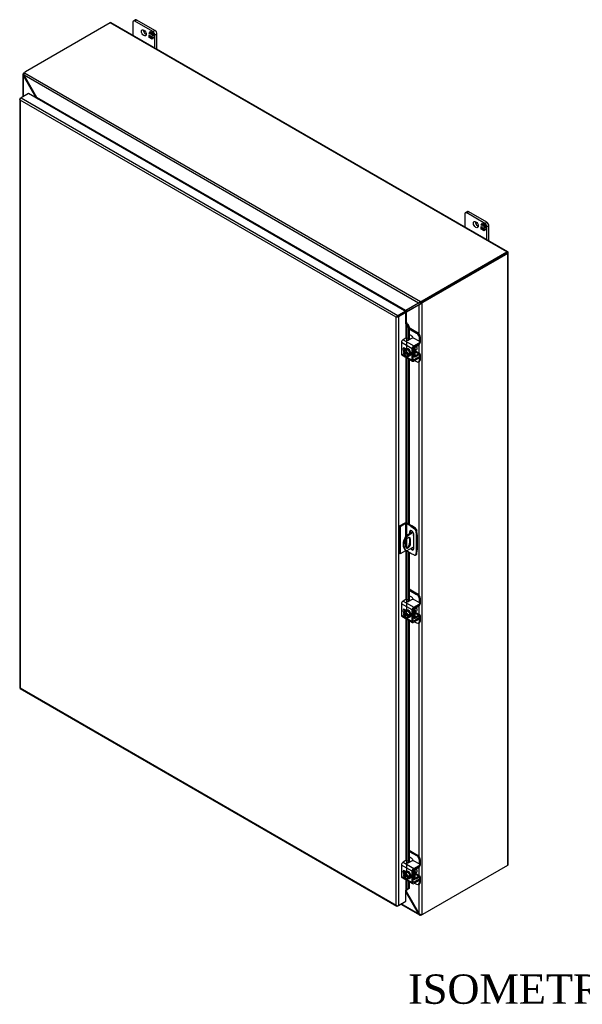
# Model space of a CAD drawing. Header units: inches. Extents: x 22 to 234, y 4 to 157.
# Tile 8 of 9: x 177 to 206, y 105 to 155. Entities that reach past the tile are written whole.
import ezdxf
from ezdxf.enums import TextEntityAlignment as Align

# ---------------------------------------------------------------- set-up
doc = ezdxf.new("R2010")
doc.units = ezdxf.units.IN
doc.header["$MEASUREMENT"] = 0
for name, color, linetype in [('COM40153-1', 7, 'CONTINUOUS'), ('COM40153-2', 7, 'CONTINUOUS'), ('COM42667', 7, 'CONTINUOUS'), ('COM42780', 7, 'CONTINUOUS'), ('COM48449', 7, 'CONTINUOUS'), ('COM71782-4', 7, 'CONTINUOUS'), ('DEFAULT', 7, 'CONTINUOUS'), ('FET07710', 7, 'CONTINUOUS'), ('SCC19011', 7, 'CONTINUOUS'), ('WAF25035', 7, 'CONTINUOUS')]:
    doc.layers.add(name, color=color, linetype=linetype)
doc.styles.add('SEACAD_TIMES_NEW_ROMAN', font='times.ttf')

msp = doc.modelspace()

# ---------------------------------------------------------------- linework, layer by layer
at = {"layer": 'COM40153-1', "color": 7}
for p, q in [((196.922, 128.906), (196.565, 128.7)), ((196.943, 128.872), (196.606, 128.677)), ((197.095, 129.045), (197.108, 129.037)), ((197.133, 128.757), (197.133, 129.002)), ((196.551, 128.396), (196.551, 128.159)), ((196.565, 128.7), (196.606, 128.677)), ((196.757, 128.562), (196.798, 128.539)), ((196.757, 128.562), (196.757, 128.325)), ((196.757, 128.325), (196.798, 128.302)), ((196.798, 128.302), (196.798, 128.539)), ((196.546, 127.975), (196.586, 127.952)), ((196.969, 128.152), (196.606, 127.942))]:
    msp.add_line(p, q, dxfattribs=at)
for centre, major_axis, start_param, end_param in [((197.047, 129.002), (-0.0864, 0), 2.529725, 3.926991), ((196.846, 128.495), (0.3, 0.52), 1.508132, 3.141593), ((196.886, 128.471), (0.3, 0.52), 1.508132, 3.204257), ((196.674, 128.467), (-0.087, -0.151), 2.356194, 5.497787), ((196.674, 128.23), (0.087, 0.151), 2.356194, 5.497787), ((196.633, 128.254), (0.087, 0.151), 3.37676, 5.497787), ((196.633, 128.491), (-0.087, -0.151), 2.356194, 2.906426), ((196.975, 128.768), (-0.025, -0.0433), 4.139289, 6.283185), ((196.934, 128.791), (0.025, 0.0433), 4.093609, 5.210881), ((196.975, 128.768), (-0.025, -0.0433), 0, 0.63978)]:
    msp.add_ellipse(centre, major_axis=major_axis, ratio=0.57735, start_param=start_param, end_param=end_param, dxfattribs=at)
at = {"layer": 'COM40153-2', "color": 7}
for p, q in [((196.507, 129.355), (196.229, 129.194)), ((196.548, 129.331), (196.269, 129.17)), ((196.548, 129.331), (196.548, 128.672)), ((196.588, 129.331), (196.588, 128.714)), ((196.823, 129.196), (196.588, 129.331)), ((196.864, 129.219), (196.629, 129.355)), ((196.229, 129.194), (196.229, 127.806)), ((196.269, 129.17), (196.229, 129.194)), ((196.269, 129.17), (196.269, 127.782)), ((196.757, 128.899), (196.798, 128.922)), ((196.757, 128.899), (196.757, 128.811)), ((196.798, 128.835), (196.798, 128.922)), ((196.823, 129.196), (196.864, 129.219)), ((196.823, 129.196), (197.012, 129.067)), ((197.053, 129.091), (196.864, 129.219)), ((197.012, 129.067), (197.053, 129.091)), ((197.117, 128.979), (197.076, 128.956)), ((197.076, 128.956), (197.093, 128.728)), ((197.134, 128.752), (197.117, 128.979)), ((196.588, 128.521), (196.588, 128.095)), ((196.969, 128.058), (196.969, 128.776)), ((197.093, 128.728), (197.134, 128.752)), ((197.093, 128.728), (197.093, 127.963)), ((197.134, 128.752), (197.134, 127.987)), ((196.269, 127.782), (196.229, 127.806)), ((196.548, 127.943), (196.269, 127.782)), ((196.548, 127.974), (196.548, 127.943)), ((196.588, 127.95), (196.588, 127.943)), ((196.823, 127.807), (196.588, 127.943)), ((197.012, 127.717), (196.823, 127.807)), ((197.093, 127.963), (197.076, 127.755)), ((197.093, 127.963), (197.134, 127.987)), ((197.117, 127.778), (197.134, 127.987)), ((197.056, 127.716), (197.097, 127.739)), ((197.076, 127.755), (197.117, 127.778))]:
    msp.add_line(p, q, dxfattribs=at)
for centre, major_axis, start_param, end_param in [((196.568, 129.319), (-0.0864, 0), 3.926991, 5.497787), ((196.568, 129.319), (-0.0288, 0), 3.926991, 5.497787), ((196.863, 128.838), (0.075, -0.13), 0.785398, 3.926991), ((196.904, 128.861), (0.075, -0.13), 3.416574, 3.926991), ((197.006, 128.99), (0.05, -0.0866), 0.872665, 2.268928), ((197.047, 129.013), (-0.05, 0.0866), 4.014257, 5.410521), ((196.568, 127.931), (0.0288, 0), 0.785398, 2.356194), ((196.863, 128.119), (-0.075, 0.13), 1.73559, 3.926991), ((196.904, 128.143), (-0.075, 0.13), 1.73559, 2.866611), ((197.006, 127.802), (-0.05, 0.0866), 2.443461, 3.839724), ((197.047, 127.826), (-0.05, 0.0866), 3.141593, 3.839724)]:
    msp.add_ellipse(centre, major_axis=major_axis, ratio=0.57735, start_param=start_param, end_param=end_param, dxfattribs=at)
at = {"layer": 'COM42667', "color": 7}
for p, q in [((196.886, 138.268), (196.338, 138.585)), ((196.338, 138.585), (196.338, 138.002)), ((196.563, 138.808), (196.419, 138.725)), ((196.419, 138.725), (196.967, 138.408)), ((196.852, 138.79), (196.705, 138.705)), ((196.967, 138.408), (197.24, 138.566)), ((196.967, 138.346), (197.24, 138.504)), ((197.24, 138.647), (196.994, 138.79)), ((197.24, 138.504), (197.24, 138.566)), ((197.27, 138.544), (197.27, 138.607)), ((196.338, 138.002), (196.542, 137.885)), ((196.361, 137.95), (196.91, 137.633)), ((196.568, 138.252), (196.493, 138.296)), ((196.581, 137.862), (196.886, 137.686)), ((196.886, 137.686), (196.886, 138.268)), ((196.94, 137.717), (196.94, 138.299)), ((197.227, 137.948), (197.24, 137.94)), ((197.27, 137.837), (197.27, 137.899)), ((196.967, 137.701), (196.94, 137.717)), ((197.24, 137.859), (196.967, 137.701)), ((197.24, 137.797), (196.967, 137.639)), ((197.24, 137.797), (197.24, 137.859)), ((196.563, 125.458), (196.419, 125.375)), ((196.419, 125.375), (196.967, 125.058)), ((196.852, 125.44), (196.705, 125.355)), ((197.24, 125.297), (196.994, 125.44)), ((196.886, 124.918), (196.338, 125.235)), ((196.338, 125.235), (196.338, 124.652)), ((196.568, 124.902), (196.493, 124.946)), ((196.886, 124.336), (196.886, 124.918)), ((196.94, 124.367), (196.94, 124.949)), ((196.967, 125.058), (197.24, 125.216)), ((196.967, 124.996), (197.24, 125.154)), ((197.24, 125.154), (197.24, 125.216)), ((197.27, 125.194), (197.27, 125.256)), ((196.338, 124.652), (196.542, 124.535)), ((196.361, 124.6), (196.91, 124.283)), ((196.581, 124.512), (196.886, 124.336)), ((196.967, 124.351), (196.94, 124.367)), ((197.24, 124.509), (196.967, 124.351)), ((197.24, 124.447), (196.967, 124.289)), ((197.227, 124.598), (197.24, 124.59)), ((197.24, 124.447), (197.24, 124.509)), ((197.27, 124.487), (197.27, 124.549)), ((196.886, 111.568), (196.338, 111.885)), ((196.338, 111.885), (196.338, 111.302)), ((196.563, 112.108), (196.419, 112.025)), ((196.419, 112.025), (196.967, 111.708)), ((196.852, 112.09), (196.705, 112.005)), ((196.967, 111.708), (197.24, 111.866)), ((196.967, 111.646), (197.24, 111.804)), ((197.24, 111.947), (196.994, 112.09)), ((197.24, 111.804), (197.24, 111.866)), ((197.27, 111.844), (197.27, 111.906)), ((196.338, 111.302), (196.542, 111.185)), ((196.361, 111.25), (196.91, 110.933)), ((196.568, 111.552), (196.493, 111.596)), ((196.886, 110.986), (196.886, 111.568)), ((196.94, 111.017), (196.94, 111.599)), ((197.227, 111.248), (197.24, 111.24)), ((197.27, 111.137), (197.27, 111.199)), ((196.581, 111.162), (196.886, 110.986)), ((196.967, 111.001), (196.94, 111.017)), ((197.24, 111.159), (196.967, 111.001)), ((197.24, 111.096), (196.967, 110.939)), ((197.24, 111.096), (197.24, 111.159))]:
    msp.add_line(p, q, dxfattribs=at)
for centre, major_axis, start_param, end_param in [((196.419, 138.632), (-0.0572, -0.0991), 3.926991, 5.497787), ((196.597, 138.789), (-0.048, 0), 3.141593, 5.497787), ((196.671, 138.725), (0.048, 0), 2.929457, 5.497787), ((196.923, 138.749), (0.1, 0), 0.785398, 2.356194), ((196.967, 138.315), (0.0572, 0.0991), 0.785398, 2.356194), ((197.17, 138.607), (-0.1, 0), 2.356194, 3.926991), ((197.17, 138.544), (-0.1, 0), 2.356194, 3.141593), ((196.419, 138.049), (0.0572, 0.0991), 2.356194, 3.141593), ((196.493, 138.204), (0.0562, -0.0973), 2.356194, 4.826451), ((196.547, 138.235), (0.0562, -0.0973), 3.6401, 4.826451), ((196.967, 138.315), (0.0192, 0.0333), 0.785398, 2.356194), ((197.17, 137.899), (-0.1, 0), 2.356194, 3.926991), ((196.967, 137.732), (0.0572, 0.0991), 2.356194, 3.926991), ((196.967, 137.732), (0.0192, 0.0333), 2.356194, 3.926991), ((197.17, 137.837), (-0.1, 0), 2.356194, 3.141593), ((196.419, 125.281), (-0.0572, -0.0991), 3.926991, 5.497787), ((196.597, 125.439), (-0.048, 0), 3.141593, 5.497787), ((196.671, 125.375), (0.048, 0), 2.929457, 5.497787), ((196.923, 125.399), (0.1, 0), 0.785398, 2.356194), ((197.17, 125.256), (-0.1, 0), 2.356194, 3.926991), ((196.493, 124.854), (0.0562, -0.0973), 2.356194, 4.826451), ((196.547, 124.885), (0.0562, -0.0973), 3.6401, 4.826451), ((196.967, 124.965), (0.0572, 0.0991), 0.785398, 2.356194), ((196.967, 124.965), (0.0192, 0.0333), 0.785398, 2.356194), ((197.17, 125.194), (-0.1, 0), 2.356194, 3.141593), ((196.419, 124.699), (0.0572, 0.0991), 2.356194, 3.141593), ((196.967, 124.382), (0.0572, 0.0991), 2.356194, 3.926991), ((196.967, 124.382), (0.0192, 0.0333), 2.356194, 3.926991), ((197.17, 124.549), (-0.1, 0), 2.356194, 3.926991), ((197.17, 124.487), (-0.1, 0), 2.356194, 3.141593), ((196.419, 111.931), (-0.0572, -0.0991), 3.926991, 5.497787), ((196.597, 112.089), (-0.048, 0), 3.141593, 5.497787), ((196.671, 112.025), (0.048, 0), 2.929457, 5.497787), ((196.923, 112.049), (0.1, 0), 0.785398, 2.356194), ((196.967, 111.615), (0.0572, 0.0991), 0.785398, 2.356194), ((197.17, 111.906), (-0.1, 0), 2.356194, 3.926991), ((197.17, 111.844), (-0.1, 0), 2.356194, 3.141593), ((196.419, 111.349), (0.0572, 0.0991), 2.356194, 3.141593), ((196.493, 111.504), (0.0562, -0.0973), 2.356194, 4.826451), ((196.547, 111.535), (0.0562, -0.0973), 3.6401, 4.826451), ((196.967, 111.615), (0.0192, 0.0333), 0.785398, 2.356194), ((197.17, 111.199), (-0.1, 0), 2.356194, 3.926991), ((196.967, 111.032), (0.0572, 0.0991), 2.356194, 3.926991), ((196.967, 111.032), (0.0192, 0.0333), 2.356194, 3.926991), ((197.17, 111.137), (-0.1, 0), 2.356194, 3.141593)]:
    msp.add_ellipse(centre, major_axis=major_axis, ratio=0.57735, start_param=start_param, end_param=end_param, dxfattribs=at)
at = {"layer": 'COM42780', "color": 7}
for p, q in [((196.735, 139.345), (197.167, 139.095)), ((196.735, 139.283), (197.114, 139.064)), ((196.831, 138.942), (196.735, 138.997)), ((197.114, 139.064), (197.167, 139.095)), ((197.066, 138.37), (197.229, 138.468)), ((197.309, 138.851), (197.255, 138.82)), ((197.255, 138.637), (197.255, 138.82)), ((197.309, 138.607), (197.309, 138.851)), ((196.94, 137.93), (196.985, 137.905)), ((196.94, 137.892), (197.009, 137.852)), ((196.944, 138.316), (196.985, 138.292)), ((196.985, 137.905), (196.985, 138.292)), ((197.039, 137.936), (197.039, 138.324)), ((197.039, 137.935), (197.066, 137.92)), ((197.043, 138.118), (197.229, 138.011)), ((197.285, 138.016), (197.058, 138.147)), ((197.228, 137.948), (197.065, 137.857)), ((197.229, 138.011), (197.066, 137.92)), ((197.228, 137.948), (197.255, 137.932)), ((197.255, 137.929), (197.255, 137.932)), ((197.309, 137.72), (197.309, 137.963)), ((197.013, 137.665), (197.114, 137.607)), ((197.214, 137.598), (197.267, 137.629)), ((197.255, 137.689), (197.255, 137.807)), ((197.255, 137.689), (197.309, 137.72)), ((196.735, 125.995), (197.167, 125.745)), ((196.735, 125.933), (197.114, 125.714)), ((196.831, 125.592), (196.735, 125.647)), ((197.114, 125.714), (197.167, 125.745)), ((197.309, 125.5), (197.255, 125.469)), ((197.255, 125.287), (197.255, 125.469)), ((197.309, 125.257), (197.309, 125.5)), ((196.944, 124.966), (196.985, 124.942)), ((196.985, 124.554), (196.985, 124.942)), ((197.039, 124.586), (197.039, 124.973)), ((197.285, 124.666), (197.058, 124.797)), ((197.066, 125.02), (197.229, 125.118)), ((196.94, 124.58), (196.985, 124.554)), ((196.94, 124.542), (197.009, 124.502)), ((197.013, 124.315), (197.114, 124.257)), ((197.039, 124.585), (197.066, 124.57)), ((197.043, 124.768), (197.229, 124.661)), ((197.228, 124.598), (197.065, 124.507)), ((197.229, 124.661), (197.066, 124.57)), ((197.214, 124.248), (197.267, 124.279)), ((197.228, 124.598), (197.255, 124.582)), ((197.255, 124.579), (197.255, 124.582)), ((197.255, 124.339), (197.255, 124.457)), ((197.255, 124.339), (197.309, 124.37)), ((197.309, 124.37), (197.309, 124.613)), ((196.735, 112.645), (197.167, 112.395)), ((196.735, 112.583), (197.114, 112.364)), ((196.831, 112.242), (196.735, 112.297)), ((197.114, 112.364), (197.167, 112.395)), ((197.066, 111.67), (197.229, 111.768)), ((197.309, 112.15), (197.255, 112.119)), ((197.255, 111.936), (197.255, 112.119)), ((197.309, 111.907), (197.309, 112.15)), ((196.94, 111.23), (196.985, 111.204)), ((196.944, 111.616), (196.985, 111.592)), ((196.985, 111.204), (196.985, 111.592)), ((197.039, 111.235), (197.039, 111.623)), ((197.039, 111.235), (197.066, 111.22)), ((197.043, 111.418), (197.229, 111.311)), ((197.285, 111.316), (197.058, 111.447)), ((197.228, 111.248), (197.065, 111.157)), ((197.229, 111.311), (197.066, 111.22)), ((197.228, 111.248), (197.255, 111.232)), ((197.255, 111.229), (197.255, 111.232)), ((197.309, 111.02), (197.309, 111.263)), ((196.94, 111.192), (197.009, 111.152)), ((197.013, 110.965), (197.114, 110.907)), ((197.214, 110.897), (197.267, 110.928)), ((197.255, 110.989), (197.255, 111.107)), ((197.255, 110.989), (197.309, 111.02))]:
    msp.add_line(p, q, dxfattribs=at)
for centre, major_axis, start_param, end_param in [((196.831, 138.779), (0.1, -0.173), 1.392108, 2.356194), ((197.114, 138.901), (0.1, -0.173), 0.785398, 2.356194), ((197.167, 138.932), (-0.1, 0.173), 3.926991, 5.497787), ((197.066, 138.339), (-0.0572, -0.0991), 4.744903, 5.497787), ((197.066, 138.339), (-0.0192, -0.0333), 3.944444, 5.497787), ((197.228, 138.561), (-0.0572, -0.0991), 0.802851, 2.356194), ((197.066, 137.951), (0.0572, 0.0991), 2.356194, 3.909538), ((196.951, 138.242), (0.078, -0.135), 0.133398, 1.437398), ((197.066, 137.951), (0.0192, 0.0333), 2.356194, 3.909538), ((197.228, 137.917), (-0.0192, -0.0333), 2.356194, 3.909538), ((197.228, 137.917), (-0.0572, -0.0991), 2.356194, 3.909538), ((197.114, 137.771), (-0.1, 0.173), 2.356194, 3.926991), ((197.167, 137.802), (-0.1, 0.173), 3.141593, 3.926991), ((196.831, 125.429), (0.1, -0.173), 1.392108, 2.356194), ((197.114, 125.551), (0.1, -0.173), 0.785398, 2.356194), ((197.167, 125.582), (-0.1, 0.173), 3.926991, 5.497787), ((197.066, 124.989), (-0.0572, -0.0991), 4.744903, 5.497787), ((197.066, 124.989), (-0.0192, -0.0333), 3.944444, 5.497787), ((196.951, 124.892), (0.078, -0.135), 0.133398, 1.437398), ((197.228, 125.211), (-0.0572, -0.0991), 0.802851, 2.356194), ((197.066, 124.601), (0.0572, 0.0991), 2.356194, 3.909538), ((197.066, 124.601), (0.0192, 0.0333), 2.356194, 3.909538), ((197.114, 124.421), (-0.1, 0.173), 2.356194, 3.926991), ((197.228, 124.567), (-0.0192, -0.0333), 2.356194, 3.909538), ((197.228, 124.567), (-0.0572, -0.0991), 2.356194, 3.909538), ((197.167, 124.452), (-0.1, 0.173), 3.141593, 3.926991), ((196.831, 112.079), (0.1, -0.173), 1.392108, 2.356194), ((197.114, 112.201), (0.1, -0.173), 0.785398, 2.356194), ((197.167, 112.232), (-0.1, 0.173), 3.926991, 5.497787), ((197.228, 111.861), (-0.0572, -0.0991), 0.802851, 2.356194), ((197.066, 111.639), (-0.0572, -0.0991), 4.744903, 5.497787), ((197.066, 111.251), (0.0572, 0.0991), 2.356194, 3.909538), ((197.066, 111.639), (-0.0192, -0.0333), 3.944444, 5.497787), ((196.951, 111.542), (0.078, -0.135), 0.133398, 1.437398), ((197.066, 111.251), (0.0192, 0.0333), 2.356194, 3.909538), ((197.228, 111.217), (-0.0192, -0.0333), 2.356194, 3.909538), ((197.228, 111.217), (-0.0572, -0.0991), 2.356194, 3.909538), ((197.114, 111.071), (-0.1, 0.173), 2.356194, 3.926991), ((197.167, 111.102), (-0.1, 0.173), 3.141593, 3.926991)]:
    msp.add_ellipse(centre, major_axis=major_axis, ratio=0.57735, start_param=start_param, end_param=end_param, dxfattribs=at)
at = {"layer": 'COM48449', "color": 7}
for p, q in [((181.451, 154.922), (177.114, 152.419)), ((201.734, 143.212), (181.451, 154.922)), ((201.777, 143.216), (181.494, 154.927)), ((176.982, 152.282), (176.982, 151.144)), ((177.04, 152.271), (176.984, 152.263)), ((177.048, 152.314), (177.007, 152.337)), ((177.046, 152.24), (177.007, 152.217)), ((177.663, 151.089), (177.007, 152.217)), ((177.007, 151.158), (177.007, 152.217)), ((177.696, 151.108), (177.046, 152.24)), ((197.21, 140.598), (177.046, 152.24)), ((177.064, 152.371), (197.314, 140.679)), ((177.663, 151.089), (177.696, 151.108)), ((177.663, 151.079), (177.663, 151.089)), ((196.56, 140.216), (177.696, 151.108)), ((196.498, 140.205), (177.717, 151.048)), ((177.717, 151.048), (177.717, 151.048)), ((177.718, 151.066), (177.723, 151.053)), ((197.398, 140.708), (201.734, 143.212)), ((197.398, 140.661), (201.734, 143.165)), ((201.734, 143.165), (197.398, 140.661)), ((201.775, 143.141), (197.438, 140.638)), ((201.792, 143.198), (201.734, 143.165)), ((201.792, 143.198), (201.734, 143.165)), ((201.734, 143.165), (201.775, 143.188)), ((201.734, 143.165), (201.734, 143.165)), ((201.734, 143.165), (201.734, 143.165)), ((201.775, 111.882), (201.775, 143.141)), ((201.8, 111.917), (201.8, 143.177)), ((197.21, 140.598), (196.56, 140.216)), ((196.594, 140.159), (197.249, 140.53)), ((197.237, 140.614), (196.601, 140.24)), ((196.635, 140.182), (197.276, 140.546)), ((197.235, 140.612), (197.21, 140.598)), ((197.273, 140.626), (197.238, 140.631)), ((197.274, 140.545), (197.249, 140.53)), ((197.249, 139.018), (197.249, 140.53)), ((197.251, 140.622), (197.273, 140.626)), ((197.304, 140.571), (197.29, 140.554)), ((197.304, 140.571), (197.292, 140.538)), ((197.314, 140.632), (197.314, 140.679)), ((197.331, 140.603), (197.372, 140.58)), ((197.372, 140.58), (197.372, 109.359)), ((197.398, 140.708), (197.398, 140.661)), ((197.438, 140.638), (197.398, 140.661)), ((196.497, 140.205), (196.498, 140.205)), ((196.504, 140.21), (196.507, 140.199)), ((196.541, 140.132), (196.532, 140.142)), ((196.56, 140.216), (196.601, 140.24)), ((196.594, 140.159), (196.635, 140.182)), ((196.594, 139.585), (196.594, 140.159)), ((197.249, 138.036), (197.249, 138.483)), ((197.249, 125.668), (197.249, 137.618)), ((197.249, 124.686), (197.249, 125.133)), ((197.249, 112.318), (197.249, 124.268)), ((197.249, 111.336), (197.249, 111.783)), ((197.438, 109.378), (201.775, 111.882)), ((197.249, 109.409), (197.249, 110.918)), ((196.565, 110.521), (196.594, 110.537)), ((197.21, 109.386), (196.565, 110.51)), ((196.594, 110.537), (196.594, 110.613)), ((197.249, 109.409), (196.594, 110.537)), ((196.303, 109.881), (197.253, 109.332)), ((197.21, 109.386), (196.328, 109.895)), ((197.249, 109.409), (197.21, 109.386)), ((197.273, 109.388), (197.238, 109.343)), ((197.314, 109.373), (197.314, 109.326))]:
    msp.add_line(p, q, dxfattribs=at)
for centre, radius, start, end in [((177.056, 152.281), 0.0746, 131.1998, 193.8127), ((177.088, 152.288), 0.107, 192.9737, 220.7862), ((177.152, 152.296), 0.114, 139.6628, 181.0415), ((177.195, 152.292), 0.158, 179.2416, 199.2958), ((177.547, 151), 0.184, 16.5502, 35.8512), ((197.349, 140.509), 0.165, 131.9165, 147.0143), ((197.279, 140.544), 0.0817, 102.1735, 123.0322), ((197.389, 140.478), 0.215, 110.4183, 134.5607), ((197.241, 140.695), 0.165, 272.9857, 288.0835), ((197.337, 140.362), 0.271, 94.8053, 103.6793), ((197.237, 140.617), 0.0817, 296.9677, 317.8265), ((197.236, 140.742), 0.212, 285.2655, 309.7555), ((197.108, 140.758), 0.271, 316.3207, 325.1947), ((196.5, 140.475), 0.266, 270.8004, 283.1072), ((196.449, 140.342), 0.183, 296.1937, 326.2497), ((196.647, 139.999), 0.183, 93.7503, 128.6863), ((196.788, 139.977), 0.266, 136.8928, 149.1996), ((196.426, 110.462), 0.184, 24.1488, 38.9687), ((197.312, 109.421), 0.107, 199.2138, 227.0263), ((197.29, 109.397), 0.0745, 226.1543, 288.8332), ((197.369, 109.512), 0.158, 220.7042, 240.7584), ((197.351, 109.473), 0.116, 239.1566, 280.1391)]:
    msp.add_arc(centre, radius, start, end, dxfattribs=at)
for centre, major_axis, ratio, start_param, end_param in [((181.451, 154.852), (-0.0432, -0.0748), 0.57735, 3.141593, 3.926991), ((177.074, 152.232), (0.1, 0.173), 0.57735, 0.943658, 1.276789), ((177.256, 152.337), (-0.2, 0), 0.57735, 5.497787, 5.989178), ((177.717, 151.072), (-0.0144, -0.0249), 0.57735, 0.785398, 1.068497), ((201.734, 143.141), (-0.0432, -0.0748), 0.57735, 2.696031, 3.926991), ((201.714, 143.153), (-0.0288, -0.0166), 0.000948, 2.356741, 3.927537), ((201.714, 143.153), (-0.0288, -0.0166), 0.000948, 2.355648, 3.926445), ((201.714, 143.153), (0.0863, 0.0499), 0.000948, -0.784852, -0.445015), ((201.714, 143.153), (0.0864, 0.0498), 0.000948, 0.445015, 0.784852), ((201.714, 143.177), (-0.0864, 0), 0.57735, 2.356194, 3.587154), ((197.256, 140.79), (0.2, 0), 0.57735, 5.006396, 5.497787), ((197.256, 140.743), (0.2, 0), 0.57735, 5.006396, 5.497787), ((197.398, 140.498), (0.1, 0.173), 0.57735, 0.785398, 1.276789), ((197.438, 140.474), (0.1, 0.173), 0.57735, 0.785398, 1.276789), ((196.498, 140.229), (-0.0144, -0.0249), 0.57735, 0.785398, 1.068497), ((196.573, 140.099), (-0.0864, 0), 0.57735, -1.068499, -1.003058), ((201.714, 111.917), (-0.0864, 0), 0.57735, 2.356194, 3.141593), ((197.256, 109.436), (0.2, 0), 0.57735, 5.006396, 5.363312), ((197.438, 109.542), (-0.1, -0.173), 0.57735, 0.294007, 0.785398)]:
    msp.add_ellipse(centre, major_axis=major_axis, ratio=ratio, start_param=start_param, end_param=end_param, dxfattribs=at)
at = {"layer": 'COM71782-4', "color": 7}
for p, q in [((176.827, 151.034), (176.827, 120.947)), ((176.836, 151.012), (176.836, 151.013)), ((176.853, 151.069), (176.893, 151.093)), ((196.07, 139.88), (176.853, 150.975)), ((176.853, 150.975), (176.853, 120.935)), ((177.266, 151.308), (176.893, 151.093)), ((176.893, 151.093), (196.151, 139.974)), ((196.524, 140.189), (177.266, 151.308)), ((196.111, 139.904), (196.07, 139.88)), ((196.07, 109.84), (196.07, 139.88)), ((196.094, 139.894), (196.151, 139.927)), ((196.094, 139.894), (196.151, 139.927)), ((196.151, 139.974), (196.524, 140.189)), ((196.151, 139.927), (196.524, 140.142)), ((196.524, 140.142), (196.151, 139.927)), ((196.565, 140.119), (196.192, 139.904)), ((196.192, 139.904), (196.192, 109.817)), ((196.524, 140.189), (196.524, 140.142)), ((196.565, 140.119), (196.524, 140.142)), ((196.565, 139.547), (196.565, 140.119)), ((196.565, 139.547), (196.565, 138.809)), ((196.588, 139.552), (196.593, 139.585)), ((196.609, 139.522), (196.656, 139.541)), ((196.609, 139.522), (196.688, 139.344)), ((196.609, 138.272), (196.609, 139.522)), ((196.656, 139.541), (196.735, 139.363)), ((196.735, 139.363), (196.688, 139.344)), ((196.688, 139.344), (196.688, 138.699)), ((196.735, 139.363), (196.735, 138.722)), ((196.565, 138.254), (196.565, 138.25)), ((196.565, 137.833), (196.565, 129.369)), ((196.609, 129.363), (196.609, 137.807)), ((196.688, 137.761), (196.688, 129.321)), ((196.735, 137.734), (196.735, 129.293)), ((196.565, 127.948), (196.565, 125.459)), ((196.609, 124.922), (196.609, 127.931)), ((196.688, 127.885), (196.688, 125.349)), ((196.735, 127.858), (196.735, 125.372)), ((196.565, 124.904), (196.565, 124.9)), ((196.565, 124.483), (196.565, 112.109)), ((196.609, 111.572), (196.609, 124.457)), ((196.688, 124.411), (196.688, 111.999)), ((196.735, 124.384), (196.735, 112.022)), ((176.85, 120.908), (196.108, 109.789)), ((176.853, 120.935), (196.07, 109.84)), ((196.565, 111.554), (196.565, 111.55)), ((196.565, 111.133), (196.565, 110.603)), ((196.609, 110.624), (196.609, 111.107)), ((196.688, 111.061), (196.688, 110.672)), ((196.735, 111.034), (196.735, 110.691)), ((196.565, 110.032), (196.565, 110.603)), ((196.688, 110.672), (196.609, 110.624)), ((196.609, 110.624), (196.656, 110.643)), ((196.735, 110.691), (196.656, 110.643)), ((196.735, 110.691), (196.688, 110.672)), ((196.094, 109.807), (196.094, 109.807)), ((196.192, 109.817), (196.151, 109.793)), ((196.192, 109.817), (196.565, 110.032))]:
    msp.add_line(p, q, dxfattribs=at)
for centre, radius, start, end in [((196.525, 139.486), 0.0911, 23.2734, 46.5882), ((196.55, 139.457), 0.135, 38.3968, 71.6578), ((196.807, 110.344), 0.343, 125.2045, 129.639), ((196.644, 110.563), 0.0704, 117.4412, 127.5015)]:
    msp.add_arc(centre, radius, start, end, dxfattribs=at)
for centre, major_axis, ratio, start_param, end_param in [((176.914, 151.034), (0.0864, 0), 0.57735, 2.356194, 3.587154), ((176.893, 151.022), (0.0432, 0.0748), 0.57735, 0.785398, 2.016358), ((176.914, 151.011), (-0.061, 0.106), 0.577982, 1.231508, 1.571345), ((176.914, 151.011), (-0.061, 0.106), 0.577982, 1.230411, 1.570248), ((196.131, 139.915), (-0.0863, -0.0499), 0.000948, -1.124689, -0.784852), ((196.131, 139.915), (-0.0864, -0.0498), 0.000948, 0.784852, 1.124689), ((196.151, 139.904), (0.0432, 0.0748), 0.57735, 0.785398, 2.016358), ((196.131, 139.939), (0.0864, 0), 0.57735, 4.266828, 5.497787), ((196.131, 139.915), (0.0288, 0.0166), 0.000948, 0.785944, 2.356741), ((196.131, 139.915), (0.0288, 0.0166), 0.000948, 3.926445, 5.497241), ((196.585, 139.535), (0.0864, 0), 0.57735, 1.48353, 1.808737), ((196.585, 139.535), (0.0288, 0), 0.57735, 1.48353, 2.356194), ((176.914, 120.947), (0.0864, 0), 0.57735, 3.141593, 3.587154), ((176.914, 120.971), (-0.0864, -0.0498), 0.000948, 0.445015, 0.784852), ((176.914, 120.971), (-0.0863, -0.0499), 0.000948, -0.784852, -0.445015), ((176.893, 120.982), (0.0432, 0.0748), 0.57735, 2.696031, 3.141593), ((196.585, 110.592), (-0.0288, 0), 0.57735, 4.625123, 5.497787), ((196.131, 109.875), (0.061, -0.106), 0.577982, 4.712938, 5.052774), ((196.131, 109.875), (0.061, -0.106), 0.577982, 4.71184, 5.051677), ((196.131, 109.852), (0.0864, 0), 0.57735, 4.266828, 5.497787), ((196.151, 109.864), (0.0432, 0.0748), 0.57735, 2.696031, 3.926991)]:
    msp.add_ellipse(centre, major_axis=major_axis, ratio=ratio, start_param=start_param, end_param=end_param, dxfattribs=at)
at = {"layer": 'FET07710', "color": 7}
for p, q in [((182.74, 155.07), (182.634, 155.009)), ((182.815, 155.063), (182.709, 155.002)), ((183.628, 154.471), (182.709, 155.002)), ((183.734, 154.532), (182.815, 155.063)), ((182.603, 154.94), (182.603, 154.287)), ((183.445, 154.377), (183.515, 154.476)), ((183.489, 154.429), (183.52, 154.473)), ((183.515, 154.476), (183.576, 154.44)), ((183.628, 154.471), (183.734, 154.532)), ((183.457, 154.384), (183.445, 154.377)), ((183.482, 154.356), (183.445, 154.377)), ((183.445, 154.175), (183.445, 154.313)), ((183.445, 154.313), (183.482, 154.292)), ((183.457, 154.181), (183.445, 154.175)), ((183.507, 154.139), (183.445, 154.175)), ((183.457, 154.384), (183.482, 154.419)), ((183.482, 154.369), (183.457, 154.384)), ((183.457, 154.181), (183.457, 154.307)), ((183.514, 154.149), (183.457, 154.181)), ((183.493, 154.432), (183.482, 154.425)), ((183.537, 154.393), (183.482, 154.425)), ((183.482, 154.425), (183.482, 154.356)), ((183.482, 154.292), (183.482, 154.223)), ((183.482, 154.223), (183.537, 154.191)), ((183.549, 154.4), (183.493, 154.432)), ((183.532, 154.175), (183.507, 154.139)), ((183.544, 154.182), (183.532, 154.175)), ((183.532, 154.125), (183.532, 154.175)), ((183.544, 154.131), (183.532, 154.125)), ((183.594, 154.089), (183.532, 154.125)), ((183.549, 154.4), (183.537, 154.393)), ((183.537, 154.324), (183.537, 154.393)), ((183.549, 154.33), (183.537, 154.324)), ((183.571, 154.304), (183.537, 154.324)), ((183.537, 154.191), (183.537, 154.26)), ((183.537, 154.26), (183.571, 154.241)), ((183.549, 154.198), (183.537, 154.191)), ((183.544, 154.131), (183.544, 154.182)), ((183.601, 154.098), (183.544, 154.131)), ((183.549, 154.33), (183.549, 154.4)), ((183.571, 154.317), (183.549, 154.33)), ((183.549, 154.198), (183.549, 154.254)), ((183.583, 154.38), (183.571, 154.374)), ((183.627, 154.341), (183.571, 154.374)), ((183.571, 154.374), (183.571, 154.304)), ((183.571, 154.241), (183.571, 154.172)), ((183.571, 154.172), (183.627, 154.139)), ((183.576, 154.44), (183.576, 154.389)), ((183.576, 154.389), (183.602, 154.425)), ((183.588, 154.396), (183.576, 154.389)), ((183.638, 154.348), (183.583, 154.38)), ((183.588, 154.396), (183.607, 154.423)), ((183.663, 154.188), (183.594, 154.089)), ((183.602, 154.425), (183.663, 154.39)), ((183.638, 154.348), (183.627, 154.341)), ((183.627, 154.272), (183.627, 154.341)), ((183.638, 154.279), (183.627, 154.272)), ((183.663, 154.251), (183.627, 154.272)), ((183.627, 154.139), (183.627, 154.209)), ((183.627, 154.209), (183.663, 154.188)), ((183.631, 154.142), (183.627, 154.139)), ((183.638, 154.279), (183.638, 154.348)), ((183.663, 154.264), (183.638, 154.279)), ((183.638, 154.152), (183.638, 154.202)), ((183.663, 154.39), (183.663, 154.251)), ((183.84, 154.348), (183.734, 154.287)), ((183.734, 153.634), (183.734, 154.287)), ((183.84, 153.573), (183.84, 154.348)), ((199.573, 145.143), (199.573, 144.489)), ((199.71, 145.272), (199.604, 145.211)), ((199.785, 145.265), (199.679, 145.204)), ((200.599, 144.673), (199.679, 145.204)), ((200.704, 144.734), (199.785, 145.265)), ((200.416, 144.579), (200.485, 144.678)), ((200.427, 144.586), (200.416, 144.579)), ((200.452, 144.558), (200.416, 144.579)), ((200.416, 144.377), (200.416, 144.515)), ((200.416, 144.515), (200.452, 144.494)), ((200.427, 144.586), (200.452, 144.621)), ((200.452, 144.571), (200.427, 144.586)), ((200.427, 144.383), (200.427, 144.509)), ((200.464, 144.634), (200.452, 144.627)), ((200.508, 144.595), (200.452, 144.627)), ((200.452, 144.627), (200.452, 144.558)), ((200.452, 144.494), (200.452, 144.425)), ((200.452, 144.425), (200.508, 144.393)), ((200.459, 144.631), (200.49, 144.675)), ((200.519, 144.602), (200.464, 144.634)), ((200.485, 144.678), (200.547, 144.642)), ((200.519, 144.602), (200.508, 144.595)), ((200.508, 144.526), (200.508, 144.595)), ((200.519, 144.532), (200.508, 144.526)), ((200.542, 144.506), (200.508, 144.526)), ((200.508, 144.393), (200.508, 144.462)), ((200.508, 144.462), (200.542, 144.443)), ((200.519, 144.532), (200.519, 144.602)), ((200.542, 144.519), (200.519, 144.532)), ((200.519, 144.4), (200.519, 144.456)), ((200.553, 144.582), (200.542, 144.576)), ((200.597, 144.544), (200.542, 144.576)), ((200.542, 144.576), (200.542, 144.506)), ((200.542, 144.443), (200.542, 144.374)), ((200.547, 144.642), (200.547, 144.591)), ((200.547, 144.591), (200.572, 144.627)), ((200.558, 144.598), (200.547, 144.591)), ((200.609, 144.55), (200.553, 144.582)), ((200.558, 144.598), (200.577, 144.625)), ((200.572, 144.627), (200.634, 144.592)), ((200.609, 144.55), (200.597, 144.544)), ((200.597, 144.474), (200.597, 144.544)), ((200.609, 144.481), (200.597, 144.474)), ((200.634, 144.453), (200.597, 144.474)), ((200.597, 144.342), (200.597, 144.411)), ((200.597, 144.411), (200.634, 144.39)), ((200.599, 144.673), (200.704, 144.734)), ((200.609, 144.481), (200.609, 144.55)), ((200.634, 144.466), (200.609, 144.481)), ((200.609, 144.354), (200.609, 144.404)), ((200.634, 144.592), (200.634, 144.453)), ((200.81, 144.55), (200.705, 144.489)), ((200.705, 143.836), (200.705, 144.489)), ((200.81, 143.775), (200.81, 144.55)), ((200.427, 144.383), (200.416, 144.377)), ((200.478, 144.341), (200.416, 144.377)), ((200.484, 144.351), (200.427, 144.383)), ((200.503, 144.377), (200.478, 144.341)), ((200.514, 144.384), (200.503, 144.377)), ((200.503, 144.327), (200.503, 144.377)), ((200.514, 144.333), (200.503, 144.327)), ((200.565, 144.291), (200.503, 144.327)), ((200.519, 144.4), (200.508, 144.393)), ((200.514, 144.333), (200.514, 144.384)), ((200.571, 144.3), (200.514, 144.333)), ((200.542, 144.374), (200.597, 144.342)), ((200.634, 144.39), (200.565, 144.291)), ((200.602, 144.344), (200.597, 144.342))]:
    msp.add_line(p, q, dxfattribs=at)
for centre, major_axis, start_param, end_param in [((182.709, 154.879), (0.075, -0.13), 2.356194, 3.926991), ((182.815, 154.94), (0.075, -0.13), 2.356194, 3.141593), ((183.274, 154.471), (-0.087, 0.152), 0.649107, 2.492486), ((183.628, 154.349), (0.075, -0.13), 0.785398, 2.356194), ((183.734, 154.41), (-0.075, 0.13), 3.926991, 5.497787), ((199.679, 145.081), (0.075, -0.13), 2.356194, 3.926991), ((199.785, 145.142), (0.075, -0.13), 2.356194, 3.141593), ((200.245, 144.673), (-0.088, 0.152), 0.649107, 2.492486), ((200.599, 144.551), (0.075, -0.13), 0.785398, 2.356194), ((200.704, 144.612), (-0.075, 0.13), 3.926991, 5.497787)]:
    msp.add_ellipse(centre, major_axis=major_axis, ratio=0.57735, start_param=start_param, end_param=end_param, dxfattribs=at)
for centre in [(183.168, 154.41), (200.139, 144.612)]:
    msp.add_ellipse(centre, major_axis=(-0.088, 0.152), ratio=0.57735, dxfattribs=at)
at = {"layer": 'SCC19011', "color": 7}
for p, q in [((196.44, 138.158), (196.542, 138.217)), ((196.561, 138.174), (196.44, 138.158)), ((196.44, 138.158), (196.44, 138.109)), ((196.451, 138.103), (196.44, 138.109)), ((196.493, 138.096), (196.44, 138.065)), ((196.44, 138.065), (196.44, 138.016)), ((196.44, 138.065), (196.451, 138.058)), ((196.44, 138.016), (196.561, 137.86)), ((196.479, 138.113), (196.462, 138.103)), ((196.462, 138.058), (196.479, 138.068)), ((196.665, 138.006), (196.479, 138.113)), ((196.479, 138.068), (196.688, 137.948)), ((196.493, 138.105), (196.493, 138.096)), ((196.493, 138.096), (196.667, 137.996)), ((196.664, 138.234), (196.542, 138.217)), ((196.561, 138.174), (196.664, 138.234)), ((196.683, 138.018), (196.561, 138.174)), ((196.561, 137.86), (196.683, 137.876)), ((196.785, 138.077), (196.664, 138.234)), ((196.683, 137.969), (196.671, 137.976)), ((196.688, 137.948), (196.671, 137.938)), ((196.671, 137.931), (196.683, 137.925)), ((196.683, 138.018), (196.785, 138.077)), ((196.683, 137.969), (196.683, 138.018)), ((196.737, 138), (196.683, 137.969)), ((196.737, 137.956), (196.683, 137.925)), ((196.683, 137.876), (196.785, 137.935)), ((196.683, 137.876), (196.683, 137.925)), ((196.698, 137.978), (196.737, 137.956)), ((196.737, 137.956), (196.737, 138)), ((196.785, 137.935), (196.785, 138.077)), ((197.061, 138.193), (197.126, 138.231)), ((196.44, 124.808), (196.542, 124.867)), ((196.561, 124.824), (196.44, 124.808)), ((196.44, 124.808), (196.44, 124.759)), ((196.664, 124.884), (196.542, 124.867)), ((196.561, 124.824), (196.664, 124.884)), ((196.683, 124.668), (196.561, 124.824)), ((196.785, 124.727), (196.664, 124.884)), ((197.061, 124.843), (197.126, 124.881)), ((196.451, 124.753), (196.44, 124.759)), ((196.493, 124.746), (196.44, 124.715)), ((196.44, 124.715), (196.44, 124.666)), ((196.44, 124.715), (196.451, 124.708)), ((196.44, 124.666), (196.561, 124.51)), ((196.479, 124.762), (196.462, 124.753)), ((196.462, 124.708), (196.479, 124.718)), ((196.665, 124.656), (196.479, 124.762)), ((196.479, 124.718), (196.688, 124.598)), ((196.493, 124.755), (196.493, 124.746)), ((196.493, 124.746), (196.667, 124.645)), ((196.561, 124.51), (196.683, 124.526)), ((196.683, 124.619), (196.671, 124.626)), ((196.688, 124.598), (196.671, 124.588)), ((196.671, 124.581), (196.683, 124.575)), ((196.683, 124.668), (196.785, 124.727)), ((196.683, 124.619), (196.683, 124.668)), ((196.737, 124.65), (196.683, 124.619)), ((196.737, 124.606), (196.683, 124.575)), ((196.683, 124.526), (196.785, 124.585)), ((196.683, 124.526), (196.683, 124.575)), ((196.698, 124.628), (196.737, 124.606)), ((196.737, 124.606), (196.737, 124.65)), ((196.785, 124.585), (196.785, 124.727)), ((196.44, 111.458), (196.542, 111.517)), ((196.561, 111.474), (196.44, 111.458)), ((196.44, 111.458), (196.44, 111.409)), ((196.451, 111.403), (196.44, 111.409)), ((196.493, 111.396), (196.44, 111.365)), ((196.44, 111.365), (196.44, 111.316)), ((196.44, 111.365), (196.451, 111.358)), ((196.44, 111.316), (196.561, 111.16)), ((196.479, 111.412), (196.462, 111.403)), ((196.462, 111.358), (196.479, 111.368)), ((196.665, 111.305), (196.479, 111.412)), ((196.479, 111.368), (196.688, 111.248)), ((196.493, 111.404), (196.493, 111.396)), ((196.493, 111.396), (196.667, 111.295)), ((196.664, 111.533), (196.542, 111.517)), ((196.561, 111.474), (196.664, 111.533)), ((196.683, 111.318), (196.561, 111.474)), ((196.785, 111.377), (196.664, 111.533)), ((196.683, 111.269), (196.671, 111.276)), ((196.688, 111.248), (196.671, 111.238)), ((196.671, 111.231), (196.683, 111.225)), ((196.683, 111.318), (196.785, 111.377)), ((196.683, 111.269), (196.683, 111.318)), ((196.737, 111.3), (196.683, 111.269)), ((196.737, 111.256), (196.683, 111.225)), ((196.683, 111.176), (196.785, 111.235)), ((196.683, 111.176), (196.683, 111.225)), ((196.698, 111.278), (196.737, 111.256)), ((196.737, 111.256), (196.737, 111.3)), ((196.785, 111.235), (196.785, 111.377)), ((197.061, 111.493), (197.126, 111.531)), ((196.561, 111.16), (196.683, 111.176))]:
    msp.add_line(p, q, dxfattribs=at)
for centre, start, end in [((196.457, 138.114), 242.8525, 296.623), ((196.457, 138.07), 242.8527, 296.6228), ((196.457, 124.764), 242.8525, 296.623), ((196.457, 124.72), 242.8527, 296.6228), ((196.457, 111.414), 242.8525, 296.623), ((196.457, 111.369), 242.8527, 296.6228)]:
    msp.add_arc(centre, 0.0126, start, end, dxfattribs=at)
for centre, major_axis, start_param, end_param in [((197.078, 138.315), (0.0488, -0.0845), 0, 2.159159), ((196.561, 138.017), (0.079, -0.137), 0.958412, 3.753977), ((196.561, 138.017), (-0.079, 0.137), 0.958412, 3.753977), ((196.567, 138.02), (0.075, -0.13), 3.141593, 3.744649), ((196.567, 138.02), (-0.075, 0.13), 0.96774, 3.141593), ((196.584, 138.03), (0.075, -0.13), 3.254972, 3.744649), ((196.584, 138.03), (-0.075, 0.13), 0.96774, 3.028213), ((196.561, 124.667), (0.079, -0.137), 0.958412, 3.753977), ((196.567, 124.67), (0.075, -0.13), 3.141593, 3.744649), ((196.584, 124.68), (0.075, -0.13), 3.254972, 3.744649), ((197.078, 124.965), (0.0488, -0.0845), 0, 2.159159), ((196.561, 124.667), (-0.079, 0.137), 0.958412, 3.753977), ((196.567, 124.67), (-0.075, 0.13), 0.96774, 3.141593), ((196.584, 124.68), (-0.075, 0.13), 0.96774, 3.028213), ((196.561, 111.317), (0.079, -0.137), 0.958412, 3.753977), ((196.561, 111.317), (-0.079, 0.137), 0.958412, 3.753977), ((196.567, 111.32), (0.075, -0.13), 3.141593, 3.744649), ((196.567, 111.32), (-0.075, 0.13), 0.96774, 3.141593), ((196.584, 111.33), (0.075, -0.13), 3.254972, 3.744649), ((196.584, 111.33), (-0.075, 0.13), 0.96774, 3.028213), ((197.078, 111.615), (0.0488, -0.0845), 0, 2.159159)]:
    msp.add_ellipse(centre, major_axis=major_axis, ratio=0.57735, start_param=start_param, end_param=end_param, dxfattribs=at)
for points in [[(196.671, 137.938), (196.67, 137.937), (196.669, 137.936), (196.669, 137.933), (196.67, 137.932), (196.671, 137.931)], [(196.671, 124.588), (196.67, 124.587), (196.669, 124.586), (196.669, 124.583), (196.67, 124.582), (196.671, 124.581)], [(196.671, 111.238), (196.67, 111.237), (196.669, 111.236), (196.669, 111.233), (196.67, 111.232), (196.671, 111.231)]]:
    msp.add_open_spline(points, degree=3, knots=[0, 0, 0, 0, 0.5, 0.5, 1, 1, 1, 1], dxfattribs=at)
at = {"layer": 'WAF25035', "color": 7}
for p, q in [((196.589, 138.264), (196.564, 138.249)), ((196.764, 137.903), (196.789, 137.918)), ((196.589, 124.914), (196.564, 124.899)), ((196.764, 124.553), (196.789, 124.568)), ((196.589, 111.564), (196.564, 111.549)), ((196.764, 111.203), (196.789, 111.218))]:
    msp.add_line(p, q, dxfattribs=at)
for centre, start_param, end_param in [((196.664, 138.076), 0, 0.412589), ((196.664, 138.076), 2.729004, 6.283185), ((196.689, 138.091), 3.141593, 6.283185), ((196.664, 124.726), 0, 0.412589), ((196.664, 124.726), 2.729004, 6.283185), ((196.689, 124.741), 3.141593, 6.283185), ((196.664, 111.376), 0, 0.412589), ((196.664, 111.376), 2.729004, 6.283185), ((196.689, 111.391), 3.141593, 6.283185)]:
    msp.add_ellipse(centre, major_axis=(-0.1, 0.173), ratio=0.57735, start_param=start_param, end_param=end_param, dxfattribs=at)

# ---------------------------------------------------------------- texts
at = {"layer": 'DEFAULT', "color": 7, "style": 'SEACAD_TIMES_NEW_ROMAN'}
msp.add_text('ISOMETRIC VIEWS', height=1.5, dxfattribs=at).set_placement((196.676, 106.294), align=Align.TOP_LEFT)

doc.saveas('drawing.dxf')
